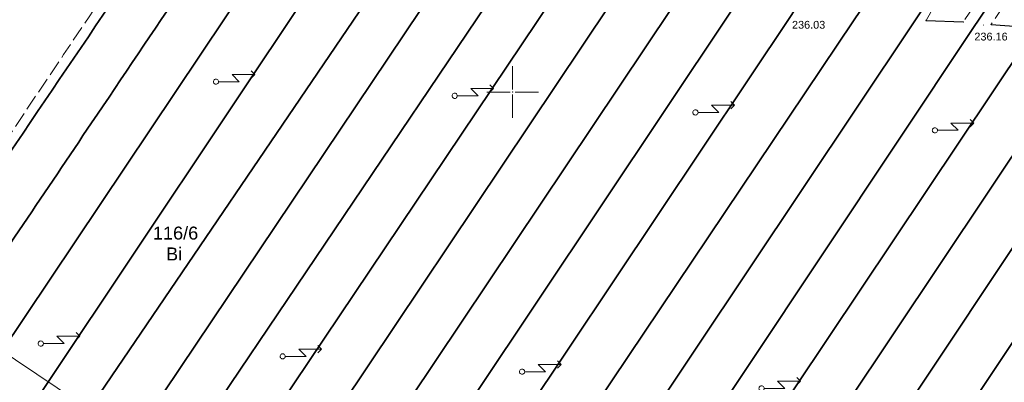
# Model space of a CAD drawing. Header units: metres. Extents: x 6603648 to 6604252, y 5739748 to 5740166.
# Tile 75 of 114: x 6603953 to 6604047, y 5739972 to 5740007. Entities that reach past the tile are written whole.
import ezdxf
from ezdxf.enums import TextEntityAlignment as Align

# ---------------------------------------------------------------- set-up
doc = ezdxf.new("R2010")
doc.units = ezdxf.units.M
doc.header["$PDSIZE"] = 0.75
doc.linetypes.add('ARK_LIN', pattern=[50, 50, 0])
doc.linetypes.add('PRZER3-1', pattern=[2, 1.5, -0.5])
doc.layers.get('0').update_dxf_attribs({"linetype": 'CONTINUOUS'})
for name, color, linetype, lineweight, true_color in [('GESDZI_O', 7, 'CONTINUOUS', 18, 0x008000), ('GESUZY_O', 7, 'CONTINUOUS', 18, 0x008000), ('GSLKOU', 7, 'CONTINUOUS', 18, 0x0a0909), ('GSLKRW', 7, 'CONTINUOUS', 25, 0x0a0909), ('GSLTTR', 7, 'CONTINUOUS', 35, 0x0a0909), ('GSPPRB', 7, 'CONTINUOUS', 18, 0x0a0909), ('GSPWPS', 7, 'CONTINUOUS', 13, 0x0a0909), ('GSPWPS_O', 7, 'CONTINUOUS', 13, 0x0a0909), ('GULWOP', 5, 'CONTINUOUS', 18, 0x0000ff), ('GUPISL', 7, 'CONTINUOUS', 18, 0x0a0909)]:
    doc.layers.add(name, color=color, linetype=linetype, lineweight=lineweight, true_color=true_color)
doc.layers.add('PKT_ARK', color=7, linetype='ARK_LIN', lineweight=18)
doc.styles.add('Arial', font='arial.ttf')

# ---------------------------------------------------------------- blocks, each defined once
blk = doc.blocks.new('GSPPRB0')
at = {"color": 0, "lineweight": 18}
blk.add_lwpolyline([(-0.007955, 0.0225), (0.007955, 0.0225), (0.0225, 0.007955), (0.0225, -0.007955), (0.007955, -0.0225), (-0.007955, -0.0225), (-0.0225, -0.007955), (-0.0225, 0.007955)], close=True, dxfattribs=at)
blk = doc.blocks.new('GSPWPS1')
blk.add_hatch(color=0).paths.add_polyline_path([(0, 0.045), (-0.011647, 0.043467), (-0.0225, 0.038971), (-0.03182, 0.03182), (-0.038971, 0.0225), (-0.043467, 0.011647), (-0.045, 0), (-0.043467, -0.011647), (-0.038971, -0.0225), (-0.03182, -0.03182), (-0.0225, -0.038971), (-0.011647, -0.043467), (0, -0.045), (0.011647, -0.043467), (0.0225, -0.038971), (0.03182, -0.03182), (0.038971, -0.0225), (0.043467, -0.011647), (0.045, 0), (0.043467, 0.011647), (0.038971, 0.0225), (0.03182, 0.03182), (0.0225, 0.038971), (0.011647, 0.043467)])
blk = doc.blocks.new('GUPISL1_5')
at = {"color": 0}
for points in [[(3.396745, 1.05234), (3.75, 0.7), (3.396745, 0.34766)], [(0.25, 0), (2.25, 0), (1.55, 0.7), (3.75, 0.7)]]:
    blk.add_lwpolyline(points, dxfattribs=at)
blk.add_lwpolyline([(0.25, 0), (0.241481, -0.064705), (0.216506, -0.125), (0.176777, -0.176777), (0.125, -0.216506), (0.064705, -0.241481), (0, -0.25), (-0.064705, -0.241481), (-0.125, -0.216506), (-0.176777, -0.176777), (-0.216506, -0.125), (-0.241481, -0.064705), (-0.25, 0), (-0.241481, 0.064705), (-0.216506, 0.125), (-0.176777, 0.176777), (-0.125, 0.216506), (-0.064705, 0.241481), (0, 0.25), (0.064705, 0.241481), (0.125, 0.216506), (0.176777, 0.176777), (0.216506, 0.125), (0.241481, 0.064705)], close=True, dxfattribs=at)
blk = doc.blocks.new('ASS_SYM', base_point=(826.5, 303.25))
at = {"layer": 'PKT_ARK'}
for p, q in [((826.5, 303.5), (826.5, 305.75)), ((826.25, 303.25), (824, 303.25)), ((826.5, 303), (826.5, 300.75)), ((826.75, 303.25), (829, 303.25))]:
    blk.add_line(p, q, dxfattribs=at)
blk.add_point((826.5, 303.25), dxfattribs=at)
blk.add_point((826.5, 303.25), dxfattribs=at)

msp = doc.modelspace()

# ---------------------------------------------------------------- linework, layer by layer
at = {"layer": 'GSLKOU', "color": 18, "linetype": 'PRZER3-1', "lineweight": 18, "true_color": 0x0a0909}
for points in [[(6603942.07, 5739981.746, 0.001428), (6603981.148, 5740040.121)], [(6603934.45, 5739986.645, -0.003164), (6603965.029, 5740032.427)]]:
    msp.add_lwpolyline(points, format="xyb", dxfattribs=at)
for points in [[(6604064.447, 5740038.11), (6604043.391, 5740006.762)], [(6604056.206, 5740021.631), (6604046.076, 5740006.525)], [(6604039.817, 5740006.9), (6604044.205, 5740014.549)]]:
    msp.add_lwpolyline(points, dxfattribs=at)
at = {"layer": 'GSLKRW', "color": 18, "linetype": 'Continuous', "lineweight": 25, "true_color": 0x0a0909}
for points in [[(6604039.817, 5740006.9), (6604043.391, 5740006.762)], [(6604046.076, 5740006.525), (6604049.172, 5740006.287)]]:
    msp.add_lwpolyline(points, dxfattribs=at)
at = {"layer": 'GSLTTR', "color": 18, "linetype": 'Continuous', "lineweight": 35, "true_color": 0x0a0909}
for points in [[(6603884.95, 5739894.15), (6603888.576, 5739899.768), (6603891.23, 5739903.766, -0.000339), (6603895.146, 5739909.655, -0.000094), (6603898.187, 5739914.216, 0.000092), (6603901.786, 5739919.609, 0.000142), (6603905.132, 5739924.628, 0.000294), (6603908.465, 5739929.632, -0.000752), (6603912.368, 5739935.51, -0.000069), (6603915.861, 5739940.737, -0.000065), (6603920.19, 5739947.212, -0.000567), (6603941.783, 5739979.45, -0.004204), (6603964.061, 5740012.546, 0.002133), (6603969.414, 5740020.322, 0.000681), (6603973.903, 5740026.955, -0.000465), (6603977.272, 5740031.958, -0.006193), (6603980.087, 5740036.124, 0.007488), (6603981.751, 5740038.486, -0.031936), (6603984.406, 5740042.596, -0.04469), (6603987.458, 5740046.226, -0.061663), (6603991.027, 5740049.201, -0.054864), (6603994.921, 5740051.114, -0.039829), (6604001.313, 5740052.565)], [(6603896.25, 5739892.88), (6603911.631, 5739916.334), (6603950.637, 5739974.765), (6603974.788, 5740010.882), (6603979.5, 5740017.849, -0.000192), (6603983.94, 5740024.508, -0.001582), (6603986.204, 5740027.9, 0.000426), (6603988.97, 5740031.98, 0.004336), (6603993.815, 5740039.164, -0.036542), (6603995.936, 5740042.396, -0.023585), (6603997.69, 5740044.459, -0.03739), (6604000.116, 5740046.765, -0.047473), (6604003.608, 5740049.112, -0.040836), (6604006.48, 5740050.414, -0.06058), (6604013.511, 5740051.817)], [(6603907.47, 5739891.72), (6603959.098, 5739969.244), (6603986.911, 5740010.264), (6603996.213, 5740024.022), (6603999.054, 5740028.236), (6604001.548, 5740031.898), (6604004.612, 5740036.486, -0.022703), (6604006.814, 5740039.93, -0.028265), (6604009.033, 5740042.819, -0.0332), (6604011.444, 5740045.328, -0.033324), (6604013.909, 5740047.316, -0.038936), (6604016.259, 5740048.77, -0.035485), (6604018.729, 5740049.816, -0.028406), (6604020.906, 5740050.418, -0.05685), (6604026.813, 5740050.914)], [(6603918.53, 5739890.25), (6603967.354, 5739963.72), (6603998.333, 5740009.765), (6604011.058, 5740028.486), (6604015.654, 5740035.184, -0.01128), (6604017.415, 5740037.975, -0.01685), (6604019.277, 5740040.65, -0.034438), (6604021.279, 5740043.153, -0.03057), (6604023.336, 5740045.131, -0.025118), (6604025.371, 5740046.679, -0.035187), (6604027.47, 5740047.97, -0.026479), (6604029.461, 5740048.856, -0.029223), (6604031.315, 5740049.468, -0.059118), (6604037.573, 5740050.167)], [(6603930.3, 5739889.75), (6603975.754, 5739958.134), (6604009.346, 5740008.406), (6604016.521, 5740019.144), (6604020.679, 5740025.269), (6604027.863, 5740035.702, -0.024055), (6604029.884, 5740038.808, -0.027156), (6604032.159, 5740041.665, -0.038167), (6604034.604, 5740044.144, -0.042207), (6604037.718, 5740046.421, -0.044888), (6604040.675, 5740047.94, -0.03282), (6604043.302, 5740048.782, -0.061151), (6604048.92, 5740049.444)], [(6603942.04, 5739889.39), (6603984.117, 5739952.456), (6604020.794, 5740007.426), (6604027.312, 5740017.232), (6604031.618, 5740023.631), (6604034.243, 5740027.558), (6604040.429, 5740036.756, -0.028976), (6604042.663, 5740039.837, -0.030717), (6604044.59, 5740041.992, -0.02793), (6604047.001, 5740044.073, -0.02959), (6604049.326, 5740045.687, -0.047213), (6604051.944, 5740047.069, -0.028557), (6604054.452, 5740047.866, -0.039371), (6604059.65, 5740048.692)], [(6603953.04, 5739887.82), (6603992.506, 5739946.739), (6604032.816, 5740006.87), (6604041.632, 5740019.949), (6604045.123, 5740025.218), (6604047.595, 5740028.809), (6604050.518, 5740033.14, 0.001814), (6604052.285, 5740035.775, -0.033058), (6604054.289, 5740038.815, -0.019248), (6604055.774, 5740040.609, -0.035859), (6604057.743, 5740042.615, -0.034081), (6604060.032, 5740044.354, -0.045009), (6604062.928, 5740045.947, -0.087779), (6604071.729, 5740047.86)], [(6603964.72, 5739887.25), (6603966.609, 5739889.967), (6604001.038, 5739941.039), (6604044.26, 5740006.032), (6604051.889, 5740017.378), (6604055.89, 5740023.373), (6604062.281, 5740032.682, -0.002321), (6604063.911, 5740035.234, -0.024136), (6604065.532, 5740037.721, -0.03274), (6604067.407, 5740040.065, -0.031091), (6604069.191, 5740041.816, -0.024216), (6604071.113, 5740043.289, -0.059746), (6604074.535, 5740045.276, -0.029403), (6604077.425, 5740046.219, -0.047672), (6604083.207, 5740047.101)], [(6603976.59, 5739886.9), (6603978.848, 5739890.212), (6604009.392, 5739935.802), (6604054.833, 5740003.924), (6604063.339, 5740016.555), (6604067.132, 5740022.239), (6604071.127, 5740028.188), (6604073.684, 5740032.048, -0.022938), (6604076.054, 5740035.949, -0.033101), (6604078.084, 5740038.754, -0.033472), (6604080.075, 5740040.898, -0.043637), (6604082.71, 5740043.02, -0.057), (6604085.737, 5740044.68, -0.035366), (6604088.432, 5740045.499, -0.04795), (6604095.449, 5740046.202)], [(6603988.42, 5739886.55), (6603991.303, 5739890.865), (6604023.837, 5739939.292), (6604065.917, 5740002.624), (6604072.534, 5740012.685), (6604076.612, 5740018.821), (6604082.389, 5740027.166), (6604086.231, 5740032.934, -0.030294), (6604088.794, 5740036.545, -0.037312), (6604091.718, 5740039.765, -0.041144), (6604094.299, 5740041.943, -0.051603), (6604097.708, 5740043.908, -0.122064), (6604106.259, 5740045.477)], [(6603901.36, 5739891.53), (6603916.374, 5739914.169), (6603955.103, 5739971.81), (6603980.959, 5740010.601, 0.026695), (6603983.431, 5740014.593, 0.023228), (6603984.865, 5740017.451, 0.008916), (6603986.018, 5740020.406, -0.006077), (6603987.85, 5740025.899, -0.016236), (6603989.33, 5740030.039, -0.042441), (6603993.815, 5740039.164)], [(6603890.56, 5739893.46), (6603896.116, 5739902.176, 0.000041), (6603907.659, 5739919.48, -0.001358), (6603946.278, 5739977.418, 0.000034), (6603959.449, 5739997.022, 0.00105), (6603968.392, 5740010.336, 0.023015), (6603970.977, 5740014.207, 0.021063), (6603972.91, 5740017.72, 0.021733), (6603974.872, 5740022.245, -0.013064), (6603976.367, 5740026.691, -0.011544), (6603978.438, 5740031.854, -0.017105), (6603979.474, 5740034.203, -0.012345), (6603981.751, 5740038.486)], [(6603947.54, 5739888.54), (6603988.278, 5739949.642), (6604026.884, 5740007.463), (6604028.736, 5740010.509, 0.013076), (6604030.21, 5740013.198, 0.038411), (6604033.504, 5740020.973), (6604035.625, 5740026.28), (6604037.096, 5740029.993), (6604038.437, 5740033.002), (6604040.429, 5740036.756)], [(6603913.36, 5739891.38), (6603963.299, 5739966.418), (6603992.674, 5740010.235, 0.036233), (6603995.876, 5740016.153), (6603996.989, 5740018.674), (6603999.115, 5740024.634, -0.012661), (6603999.992, 5740027.05, -0.03074), (6604002.179, 5740031.811), (6604004.612, 5740036.486)], [(6603924.71, 5739890.45), (6603971.58, 5739960.908), (6604003.854, 5740009.079), (6604005.813, 5740012.082, 0.018725), (6604007.31, 5740015.026, 0.032928), (6604010.121, 5740022.588), (6604012.117, 5740027.69), (6604013.461, 5740030.853), (6604015.654, 5740035.184)], [(6603936.14, 5739889.42), (6603979.982, 5739955.244), (6604015.288, 5740008.042), (6604016.857, 5740010.501, 0.024999), (6604018.396, 5740013.326, 0.036034), (6604020.855, 5740019.815), (6604021.885, 5740022.946), (6604023.678, 5740027.437), (6604025.94, 5740032.022), (6604027.863, 5740035.702)], [(6603958.8, 5739887.37), (6603960.425, 5739889.951), (6603996.758, 5739943.954), (6604038.404, 5740006.399), (6604040.452, 5740009.505, 0.0137), (6604041.861, 5740012.114, 0.014031), (6604043.396, 5740015.426, 0.020846), (6604046.713, 5740024.479), (6604048, 5740027.786), (6604049.191, 5740030.422), (6604050.518, 5740033.14)], [(6603970.74, 5739887.08), (6603972.666, 5739890.134), (6604005.053, 5739938.378), (6604049.339, 5740004.697), (6604050.377, 5740006.308, 0.01378), (6604051.341, 5740007.959, 0.00775), (6604052.335, 5740009.923, 0.012401), (6604053.434, 5740012.287, -0.000983), (6604057, 5740021.44), (6604058.879, 5740025.9), (6604060.422, 5740029.095), (6604062.281, 5740032.682)], [(6603982.73, 5739886.97), (6603984.434, 5739889.683), (6604016.617, 5739937.575), (6604060.463, 5740003.482), (6604062.185, 5740006.207, 0.017576), (6604063.682, 5740008.664, 0.01147), (6604065.03, 5740011.276, 0.014895), (6604066.629, 5740014.829, 0.009222), (6604068.89, 5740020.862), (6604070.134, 5740024.116), (6604071.254, 5740026.802), (6604072.293, 5740029.012), (6604073.684, 5740032.048)]]:
    msp.add_lwpolyline(points, format="xyb", dxfattribs=at)
at = {"layer": 'GULWOP', "color": 5, "linetype": 'Continuous', "lineweight": 18, "true_color": 0x0000ff}
msp.add_lwpolyline([(6603932.989, 5739986.43), (6603936.135, 5739984.928), (6604037.951, 5739916.434), (6604038.174, 5739916.268)], dxfattribs=at)

# ---------------------------------------------------------------- block references
at = {"layer": 'GSPPRB', "color": 18, "linetype": 'Continuous', "lineweight": 18, "true_color": 0x0a0909, "rotation": 90}
for p in [(6604032.816, 5740006.87), (6604038.404, 5740006.399), (6604039.817, 5740006.9), (6604043.391, 5740006.762), (6604046.076, 5740006.525), (6604044.26, 5740006.032), (6603959.449, 5739997.022)]:
    msp.add_blockref('GSPPRB0', p, dxfattribs=at)
at = {"layer": 'GSPWPS', "color": 18, "linetype": 'Continuous', "lineweight": 13, "true_color": 0x0a0909, "rotation": 90}
msp.add_blockref('GSPWPS1', (6604045.336, 5740006.454), dxfattribs=at)
at = {"layer": 'GUPISL', "color": 18, "linetype": 'Continuous', "lineweight": 18, "true_color": 0x0a0909, "rotation": 359.9999974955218}
for p in [(6603971.429, 5740000.998), (6603994.42, 5739999.636), (6604017.598, 5739998.035), (6604040.657, 5739996.311), (6603954.561, 5739975.753), (6603977.853, 5739974.519), (6604000.907, 5739973.037), (6604023.964, 5739971.433)]:
    msp.add_blockref('GUPISL1_5', p, dxfattribs=at)
at = {"layer": 'PKT_ARK', "linetype": 'Continuous'}
msp.add_blockref('ASS_SYM', (6604000, 5740000), dxfattribs=at)

# ---------------------------------------------------------------- texts
at = {"layer": 'GESDZI_O', "color": 96, "linetype": 'Continuous', "lineweight": 0, "true_color": 0x008000, "style": 'Arial'}
msp.add_text('116/6', height=1.25, rotation=360, dxfattribs=at).set_placement((6603967.539, 5739985.78), align=Align.CENTER)
at = {"layer": 'GESUZY_O', "color": 96, "linetype": 'Continuous', "lineweight": 0, "true_color": 0x008000, "style": 'Arial'}
msp.add_text('Bi', height=1.25, rotation=360, dxfattribs=at).set_placement((6603967.398, 5739983.77), align=Align.CENTER)
at = {"layer": 'GSPWPS_O', "color": 18, "linetype": 'Continuous', "lineweight": 0, "true_color": 0x0a0909, "style": 'Arial'}
for s, p in [('236.03', (6604026.897, 5740006.111)), ('236.16', (6604044.46, 5740004.971))]:
    msp.add_text(s, height=0.75, rotation=360, dxfattribs=at).set_placement(p)

doc.saveas('drawing.dxf')
